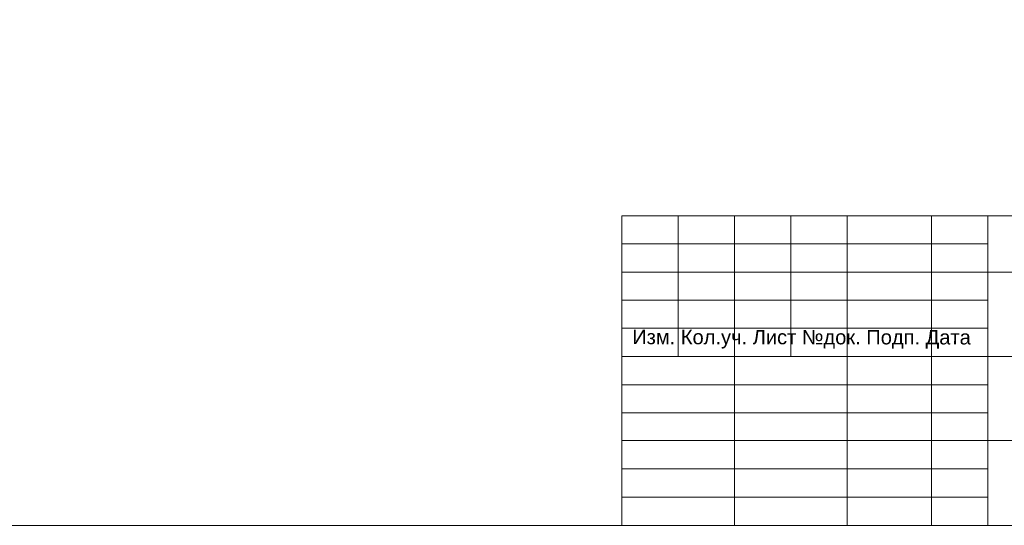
# Model space of a CAD drawing. Header units: millimetres. Extents: x 413 to 305578, y 115 to 38116.
# Tile 34 of 194: x 19809 to 31428, y 361 to 6327. Entities that reach past the tile are written whole.
import ezdxf

# ---------------------------------------------------------------- set-up
doc = ezdxf.new("R2010")
doc.units = ezdxf.units.MM
doc.layers.add('PDF _PDF_Geometry', color=7, linetype='Continuous')
doc.layers.add('PDF _Текст', color=7, linetype='Continuous')
doc.styles.add('PDF ArialMT', font='arial.ttf')

msp = doc.modelspace()

# ---------------------------------------------------------------- linework, layer by layer
at = {"layer": 'PDF _PDF_Geometry', "lineweight": 0}
for points in [[(1411, 361), (39205, 361), (39205, 27595), (1411, 27595), (1411, 361), (612, 361), (612, 6009), (1411, 6009), (413, 6009), (413, 10325), (1411, 10325)], [(39205, 4013), (26915, 4013), (26915, 361)], [(27579, 4013), (27579, 2354)], [(28243, 4013), (28243, 361)], [(28907, 4013), (28907, 2354)], [(29572, 4013), (29572, 361)], [(30570, 4013), (30570, 361)], [(31234, 4013), (31234, 361)], [(31234, 3683), (26915, 3683)], [(39205, 3348), (31234, 3348), (26915, 3348)], [(31234, 3018), (26915, 3018)], [(31234, 2688), (26915, 2688)], [(39205, 2354), (26915, 2354)], [(31234, 2020), (26915, 2020)], [(31234, 1690), (26915, 1690)], [(39205, 1360), (31234, 1360), (26915, 1360)], [(31234, 1026), (26915, 1026)], [(31234, 692), (26915, 692)]]:
    msp.add_lwpolyline(points, dxfattribs=at)

# ---------------------------------------------------------------- texts
at = {"layer": 'PDF _Текст', "insert": (27037, 2558), "char_height": 169.71, "attachment_point": 4, "rotation": 359.945, "style": 'PDF ArialMT'}
msp.add_mtext('Изм. Кол.уч. Лист №док. Подп. Дата', dxfattribs=at)

doc.saveas('drawing.dxf')
